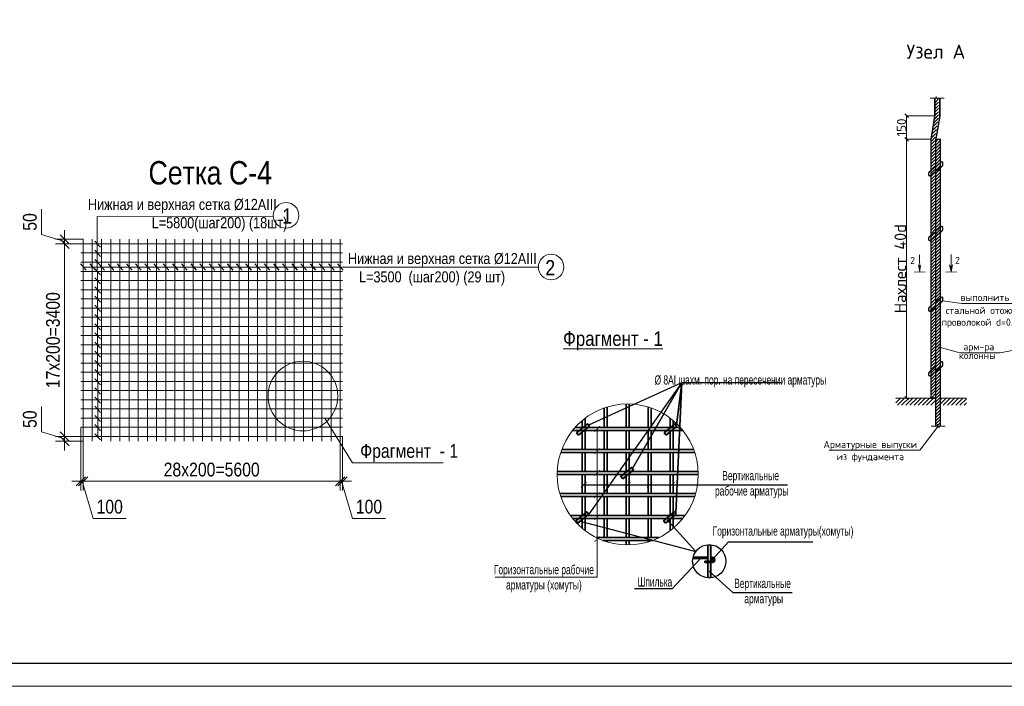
# Model space of a CAD drawing. Extents: x -764262 to 2885205, y 359641 to 616597.
# Tile 2 of 97: x 638344 to 659796, y 359641 to 374170. Entities that reach past the tile are written whole.
import ezdxf
from ezdxf.enums import TextEntityAlignment as Align

# ---------------------------------------------------------------- set-up
doc = ezdxf.new("R2010")
doc.units = 0
doc.header["$LTSCALE"] = 50
doc.header["$MEASUREMENT"] = 0
doc.linetypes.add('ШТРИХОВАЯX2', pattern=[38.1, 25.4, -12.7])
doc.layers.get('0').update_dxf_attribs({"linetype": 'CONTINUOUS', "lineweight": 15})
doc.layers.get('DEFPOINTS').update_dxf_attribs({"linetype": 'CONTINUOUS'})
doc.layers.add('2D - Общий_Ном._пера__24', color=7, linetype='CONTINUOUS', lineweight=18, true_color=0xd90005)
for name, color, linetype, lineweight in [('olcham', 7, 'CONTINUOUS', 9), ('Арматур', 7, 'CONTINUOUS', 60), ('размеры', 76, 'CONTINUOUS', 15)]:
    doc.layers.add(name, color=color, linetype=linetype, lineweight=lineweight)
doc.layers.add('ВЫНОСКА', color=221, linetype='CONTINUOUS')
doc.layers.add('Текст', color=3, linetype='CONTINUOUS')
doc.styles.add('250 1 100', font='isocpeur.ttf', dxfattribs={"height": 250})
doc.styles.add('250SHT ISOC', font='isocpeur.ttf', dxfattribs={"height": 250})
doc.styles.add('arial', font='ARIALN.TTF')
doc.styles.add('Isocpeur', font='isocpeur.ttf', dxfattribs={"height": 300})
doc.dimstyles.new('250 1 100', dxfattribs={"dimtxt": 250, "dimasz": 150, "dimexe": 1.25, "dimexo": 0.625, "dimgap": 15, "dimtad": 1, "dimtxsty": '250 1 100', "dimblk": 'OBLIQUE', "dimcen": 150, "dimclrd": 1, "dimclre": 1, "dimclrt": 5, "dimadec": 0, "dimazin": 0, "dimtfac": 1, "dimtmove": 0, "dimatfit": 3, "dimldrblk": 'OBLIQUE', "dimfxl": 1, "dimlwd": 0, "dimlwe": 0, "dimarcsym": 0})
doc.dimstyles.new('Xikmatillo', dxfattribs={"dimtxt": 300, "dimasz": 200, "dimexe": 200, "dimexo": 0, "dimgap": 100, "dimtad": 1, "dimdec": 0, "dimtxsty": 'arial', "dimblk": 'OBLIQUE', "dimcen": 0, "dimclrd": 7, "dimclre": 7, "dimclrt": 7, "dimadec": 0, "dimazin": 0, "dimtfac": 1, "dimtdec": 0, "dimtmove": 1, "dimatfit": 3, "dimldrblk": 'OBLIQUE', "dimfxl": 200, "dimlwd": 13, "dimlwe": 13, "dimarcsym": 0})

# ---------------------------------------------------------------- blocks, each defined once
blk = doc.blocks.new('_OBLIQUE')
at = {"color": 0, "linetype": 'ByBlock'}
blk.add_line((-0.5, -0.5), (0.5, 0.5), dxfattribs=at)
blk = doc.blocks.new('*D738')
at = {"color": 7, "lineweight": 13, "transparency": 16777216}
for p, q in [((638820, 369486), (638820, 370037)), ((639323, 369335), (638820, 369486)), ((639323, 369384), (639323, 369584)), ((639727, 369384), (639123, 369384)), ((639727, 369285), (639123, 369285)), ((639323, 369384), (639323, 369285)), ((639323, 369384), (639323, 369285)), ((639323, 369285), (639323, 369085))]:
    blk.add_line(p, q, dxfattribs=at)
at = {"layer": 'DEFPOINTS', "color": 0, "transparency": 16777216}
for p in [(639323, 369285), (639727, 369384), (639727, 369285)]:
    blk.add_point(p, dxfattribs=at)
at = {"color": 7, "lineweight": 13, "transparency": 16777216, "xscale": 200, "yscale": 200, "zscale": 200}
for p, rotation in [((639323, 369384), 270), ((639323, 369285), 90)]:
    blk.add_blockref('_OBLIQUE', p, dxfattribs=dict(at, rotation=rotation))
at = {"color": 7, "transparency": 16777216, "insert": (638566, 369762), "char_height": 300, "attachment_point": 5, "rotation": 90, "style": 'arial'}
blk.add_mtext('50', dxfattribs=at)
blk = doc.blocks.new('*D739')
at = {"color": 7, "lineweight": 13, "transparency": 16777216}
for p, q in [((639727, 369285), (639123, 369285)), ((639323, 369285), (639323, 365085)), ((639677, 365085), (639123, 365085))]:
    blk.add_line(p, q, dxfattribs=at)
at = {"layer": 'DEFPOINTS', "color": 0, "transparency": 16777216}
for p in [(639727, 369285), (639323, 365085), (639677, 365085)]:
    blk.add_point(p, dxfattribs=at)
at = {"color": 7, "lineweight": 13, "transparency": 16777216, "xscale": 200, "yscale": 200, "zscale": 200}
for p, rotation in [((639323, 369285), 90), ((639323, 365085), 270)]:
    blk.add_blockref('_OBLIQUE', p, dxfattribs=dict(at, rotation=rotation))
at = {"color": 7, "transparency": 16777216, "insert": (639070, 367185), "char_height": 300, "attachment_point": 5, "rotation": 90, "style": 'arial'}
blk.add_mtext('17х200=3400', dxfattribs=at)
blk = doc.blocks.new('*D740')
at = {"color": 7, "lineweight": 13, "transparency": 16777216}
for p, q in [((638820, 365186), (638820, 365737)), ((639323, 365035), (638820, 365186)), ((639323, 365085), (639323, 365285)), ((639677, 365085), (639123, 365085)), ((639727, 364984), (639123, 364984)), ((639323, 365085), (639323, 364984)), ((639323, 365085), (639323, 364984)), ((639323, 364984), (639323, 364784))]:
    blk.add_line(p, q, dxfattribs=at)
at = {"layer": 'DEFPOINTS', "color": 0, "transparency": 16777216}
for p in [(639323, 364984), (639677, 365085), (639727, 364984)]:
    blk.add_point(p, dxfattribs=at)
at = {"color": 7, "lineweight": 13, "transparency": 16777216, "xscale": 200, "yscale": 200, "zscale": 200}
for p, rotation in [((639323, 365085), 270), ((639323, 364984), 90)]:
    blk.add_blockref('_OBLIQUE', p, dxfattribs=dict(at, rotation=rotation))
at = {"color": 7, "transparency": 16777216, "insert": (638566, 365462), "char_height": 300, "attachment_point": 5, "rotation": 90, "style": 'arial'}
blk.add_mtext('50', dxfattribs=at)
blk = doc.blocks.new('*D741')
at = {"color": 7, "lineweight": 13, "transparency": 16777216}
for p, q in [((639677, 365285), (639677, 363910)), ((639727, 365285), (639727, 363910)), ((639677, 364110), (639477, 364110)), ((639677, 364110), (639727, 364110)), ((639677, 364110), (639727, 364110)), ((639702, 364110), (639945, 363300)), ((639727, 364110), (639927, 364110)), ((639945, 363300), (640664, 363300))]:
    blk.add_line(p, q, dxfattribs=at)
at = {"layer": 'DEFPOINTS', "color": 0, "transparency": 16777216}
for p in [(639677, 365285), (639727, 365285), (639727, 364110)]:
    blk.add_point(p, dxfattribs=at)
at = {"color": 7, "lineweight": 13, "transparency": 16777216, "xscale": 200, "yscale": 200, "zscale": 200}
blk.add_blockref('_OBLIQUE', (639677, 364110), dxfattribs=at)
at = {"color": 7, "lineweight": 13, "transparency": 16777216, "xscale": 200, "yscale": 200, "zscale": 200, "rotation": 180}
blk.add_blockref('_OBLIQUE', (639727, 364110), dxfattribs=at)
at = {"color": 7, "transparency": 16777216, "insert": (640305, 363554), "char_height": 300, "attachment_point": 5, "style": 'arial'}
blk.add_mtext('100', dxfattribs=at)
blk = doc.blocks.new('*D742')
at = {"color": 7, "lineweight": 13, "transparency": 16777216}
for p, q in [((639727, 365285), (639727, 363910)), ((645327, 365085), (645327, 363910)), ((639727, 364110), (645327, 364110))]:
    blk.add_line(p, q, dxfattribs=at)
at = {"layer": 'DEFPOINTS', "color": 0, "transparency": 16777216}
for p in [(639727, 365285), (645327, 365085), (645327, 364110)]:
    blk.add_point(p, dxfattribs=at)
at = {"color": 7, "lineweight": 13, "transparency": 16777216, "xscale": 200, "yscale": 200, "zscale": 200, "rotation": 180}
blk.add_blockref('_OBLIQUE', (639727, 364110), dxfattribs=at)
at = {"color": 7, "lineweight": 13, "transparency": 16777216, "xscale": 200, "yscale": 200, "zscale": 200}
blk.add_blockref('_OBLIQUE', (645327, 364110), dxfattribs=at)
at = {"color": 7, "transparency": 16777216, "insert": (642527, 364363), "char_height": 300, "attachment_point": 5, "style": 'arial'}
blk.add_mtext('28х200=5600', dxfattribs=at)
blk = doc.blocks.new('*D743')
at = {"color": 7, "lineweight": 13, "transparency": 16777216}
for p, q in [((645327, 365085), (645327, 363910)), ((645376, 365085), (645376, 363910)), ((645327, 364110), (645127, 364110)), ((645327, 364110), (645376, 364110)), ((645327, 364110), (645376, 364110)), ((645352, 364110), (645594, 363300)), ((645376, 364110), (645576, 364110)), ((645594, 363300), (646314, 363300))]:
    blk.add_line(p, q, dxfattribs=at)
at = {"layer": 'DEFPOINTS', "color": 0, "transparency": 16777216}
for p in [(645327, 365085), (645376, 365085), (645376, 364110)]:
    blk.add_point(p, dxfattribs=at)
at = {"color": 7, "lineweight": 13, "transparency": 16777216, "xscale": 200, "yscale": 200, "zscale": 200}
blk.add_blockref('_OBLIQUE', (645327, 364110), dxfattribs=at)
at = {"color": 7, "lineweight": 13, "transparency": 16777216, "xscale": 200, "yscale": 200, "zscale": 200, "rotation": 180}
blk.add_blockref('_OBLIQUE', (645376, 364110), dxfattribs=at)
at = {"color": 7, "transparency": 16777216, "insert": (645954, 363554), "char_height": 300, "attachment_point": 5, "style": 'arial'}
blk.add_mtext('100', dxfattribs=at)
blk = doc.blocks.new('*D556')
at = {"layer": 'DEFPOINTS', "color": 0, "lineweight": 40, "transparency": 16777216}
for p in [(1527255, -446200), (1528294, -446200), (1528294, -457200)]:
    blk.add_point(p, dxfattribs=at)
at = {"layer": 'olcham', "color": 124, "lineweight": 0, "transparency": 16777216}
for p, q in [((1528293, -446200), (1527254, -446200)), ((1527255, -457200), (1527255, -446200)), ((1528293, -457200), (1527254, -457200))]:
    blk.add_line(p, q, dxfattribs=at)
at = {"layer": 'olcham', "color": 124, "lineweight": 0, "transparency": 16777216, "xscale": 150, "yscale": 150, "zscale": 150}
for p, rotation in [((1527255, -446200), 90), ((1527255, -457200), 270)]:
    blk.add_blockref('_OBLIQUE', p, dxfattribs=dict(at, rotation=rotation))
at = {"layer": 'olcham', "color": 124, "lineweight": 13, "transparency": 16777216, "insert": (1526990, -451700), "char_height": 250, "attachment_point": 5, "rotation": 90, "style": '250 1 100'}
blk.add_mtext('{\\H2x;Нахлест 40d }', dxfattribs=at)
blk = doc.blocks.new('*D557')
at = {"layer": 'DEFPOINTS', "color": 0, "lineweight": 40, "transparency": 16777216}
for p in [(1527255, -445200), (1528454, -445200), (1528294, -446200)]:
    blk.add_point(p, dxfattribs=at)
at = {"layer": 'olcham', "color": 124, "lineweight": 0, "transparency": 16777216}
for p, q in [((1528453, -445200), (1527254, -445200)), ((1527255, -446200), (1527255, -445200)), ((1528293, -446200), (1527254, -446200))]:
    blk.add_line(p, q, dxfattribs=at)
at = {"layer": 'olcham', "color": 124, "lineweight": 0, "transparency": 16777216, "xscale": 150, "yscale": 150, "zscale": 150}
for p, rotation in [((1527255, -445200), 90), ((1527255, -446200), 270)]:
    blk.add_blockref('_OBLIQUE', p, dxfattribs=dict(at, rotation=rotation))
at = {"layer": 'olcham', "color": 124, "lineweight": 13, "transparency": 16777216, "insert": (1527040, -445700), "char_height": 250, "attachment_point": 5, "rotation": 90, "style": '250 1 100'}
blk.add_mtext('{\\H1.6x;150}', dxfattribs=at)
blk = doc.blocks.new('erf')
at = {"lineweight": 0, "ltscale": 1.5}
h = blk.add_hatch(dxfattribs=at)
h.set_pattern_fill('ANSI31', color=0, scale=30, angle=180, style=0)
h.set_pattern_definition([(225, (1514403.5, -632251.21), (67.35192, -67.35192), [])])
h.paths.add_polyline_path([(1528514.437, -444419.749), (1528514.437, -444494.749), (1528453.725, -444494.749), (1528453.725, -445239.905), (1528293.725, -446199.905), (1528293.725, -447783.334), (1528453.725, -447625.375), (1528453.725, -446239.905), (1528613.725, -445279.905), (1528613.725, -444494.749), (1528589.437, -444494.749), (1528589.437, -444569.749)])
h.paths.add_polyline_path([(1528293.725, -448005.988), (1528293.725, -450783.334), (1528453.725, -450625.375), (1528453.725, -447836.535)])
h.paths.add_polyline_path([(1528293.725, -447783.334), (1528293.725, -448005.988), (1528453.725, -447836.535), (1528453.725, -447625.375)])
h.paths.add_polyline_path([(1528293.725, -451005.988), (1528293.725, -453783.334), (1528453.725, -453625.375), (1528453.725, -450836.535)])
h.paths.add_polyline_path([(1528293.725, -450783.334), (1528293.725, -451005.988), (1528453.725, -450836.535), (1528453.725, -450625.375)])
h.paths.add_polyline_path([(1528293.725, -454005.988), (1528313.676, -457199.856), (1528473.676, -457199.856), (1528453.725, -453836.535)])
h.paths.add_polyline_path([(1528293.725, -453783.334), (1528293.725, -454005.988), (1528453.725, -453836.535), (1528453.725, -453625.375)])
h = blk.add_hatch(dxfattribs=at)
h.set_pattern_fill('ANSI31', color=0, scale=30, style=0)
h.set_pattern_definition([(45, (1532175.48, -416816.92), (-67.35192, 67.35192), [])])
h.paths.add_polyline_path([(1528693.725, -453401.318), (1528493.725, -453565.529), (1528493.725, -456107.776), (1528693.725, -455938.323)])
h.paths.add_polyline_path([(1528693.725, -455938.323), (1528493.725, -456107.776), (1528493.725, -456315.529), (1528693.725, -456151.318)])
h.paths.add_polyline_path([(1528693.725, -453188.323), (1528493.725, -453357.776), (1528493.725, -453565.529), (1528693.725, -453401.318)])
h.paths.add_polyline_path([(1528693.725, -450401.318), (1528493.725, -450565.529), (1528493.725, -453357.776), (1528693.725, -453188.323)])
h.paths.add_polyline_path([(1528693.725, -450188.323), (1528493.725, -450357.776), (1528493.725, -450565.529), (1528693.725, -450401.318)])
h.paths.add_polyline_path([(1528693.725, -447651.318), (1528493.725, -447815.529), (1528493.725, -450357.776), (1528693.725, -450188.323)])
h.paths.add_polyline_path([(1528693.725, -447438.323), (1528493.725, -447607.776), (1528493.725, -447815.529), (1528693.725, -447651.318)])
h.paths.add_polyline_path([(1528693.725, -446199.905), (1528493.725, -446199.905), (1528493.725, -447607.776), (1528693.725, -447438.323)])
h.paths.add_polyline_path([(1528633.014, -458387.062), (1528693.725, -458387.062), (1528693.725, -456151.318), (1528493.725, -456315.529), (1528493.725, -458387.062), (1528558.014, -458387.062), (1528558.014, -458312.062), (1528633.014, -458462.062)])
h = blk.add_hatch(color=0)
h.paths.add_polyline_path([(1527881.311, -451528.869), (1527819.2, -451838.197), (1527819.365, -451621.634)])
h.paths.add_polyline_path([(1527819.365, -451621.634), (1527819.2, -451838.197), (1527757.561, -451528.774)])
h = blk.add_hatch(color=0)
h.paths.add_polyline_path([(1529083.652, -451529.441), (1529145.527, -451838.816), (1529145.527, -451622.254)])
h.paths.add_polyline_path([(1529145.527, -451622.254), (1529145.527, -451838.816), (1529207.402, -451529.441)])
h = blk.add_hatch(dxfattribs=at)
h.set_pattern_fill('ANSI31', color=0, scale=30, style=0)
h.set_pattern_definition([(135, (1541881.48, -444762.37), (67.3519, 67.3519), [])])
h.paths.add_polyline_path([(1533063.328, -454308.445), (1533113.456, -454308.445, -0.370891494), (1533574.548, -453847.353), (1533574.548, -453797.225, -0.034130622), (1533649.548, -453797.225), (1533649.548, -453847.353, -0.370891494), (1534110.64, -454308.445), (1534160.768, -454308.445, -0.017060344), (1534162.048, -454345.945, -0.017060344), (1534160.768, -454383.445), (1534110.64, -454383.445, -0.370891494), (1533649.548, -454844.536), (1533649.548, -454894.665, -0.034130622), (1533574.548, -454894.665), (1533574.548, -454844.536, -0.370891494), (1533113.456, -454383.445), (1533063.328, -454383.445, -0.017060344), (1533062.048, -454345.945, -0.017060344)])
h = blk.add_hatch(dxfattribs=at)
h.set_pattern_fill('ANSI31', color=0, scale=30, angle=90, style=0)
h.set_pattern_definition([(45, (1541881.48, -444762.37), (67.3519, -67.3519), [])])
h.paths.add_polyline_path([(1534163.328, -454308.445), (1534213.456, -454308.445, -0.370891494), (1534674.548, -453847.353), (1534674.548, -453797.225, -0.034130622), (1534749.548, -453797.225), (1534749.548, -453847.353, -0.370891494), (1535210.64, -454308.445), (1535260.768, -454308.445, -0.017060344), (1535262.048, -454345.945, -0.017060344), (1535260.768, -454383.445), (1535210.64, -454383.445, -0.370891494), (1534749.548, -454844.536), (1534749.548, -454894.665, -0.034130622), (1534674.548, -454894.665), (1534674.548, -454844.536, -0.370891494), (1534213.456, -454383.445), (1534163.328, -454383.445, -0.017060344), (1534162.048, -454345.945, -0.017060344)])
at = {"ltscale": 1.5}
h = blk.add_hatch(dxfattribs=at)
h.set_pattern_fill('ANSI31', color=0, scale=1000, style=0)
h.set_pattern_definition([(45, (2305303.19, -375683.47), (-88.388348, 88.388348), [])])
h.paths.add_polyline_path([(1529793.725, -457199.905), (1528693.725, -457199.905), (1528693.725, -457239.905), (1528650.392, -457499.905), (1529793.725, -457499.905)])
h.paths.add_polyline_path([(1528493.725, -457199.905), (1526793.725, -457199.905), (1526793.725, -457499.905), (1528443.725, -457499.905)])
at = {"color": 0}
for points in [[(1528253.725, -444454.749), (1528514.437, -444454.749), (1528514.437, -444379.749), (1528589.437, -444529.749), (1528589.437, -444454.749), (1528853.725, -444454.749)], [(1527819.749, -451849.13), (1527810.299, -451106.69)], [(1529145.527, -451838.816), (1529145.527, -451096.316)], [(1527819.2, -451838.197), (1527757.561, -451528.774)], [(1529145.527, -451838.816), (1529083.652, -451529.441)], [(1529145.527, -451838.816), (1529207.402, -451529.441)], [(1528778.79, -453069.059), (1529595.364, -453174.227)], [(1532860.83, -453174.227), (1529595.364, -453174.227)], [(1528893.725, -458387.062), (1528633.014, -458387.062), (1528633.014, -458462.062), (1528558.014, -458312.062), (1528558.014, -458387.062), (1528293.725, -458387.062)], [(1528595.514, -458387.062), (1527812.376, -459417.816)], [(1527812.376, -459417.816), (1523961.3, -459417.816)]]:
    blk.add_lwpolyline(points, dxfattribs=at)
at = {"color": 0, "ltscale": 1.5, "const_width": 60}
for points in [[(1528453.725, -444454.749), (1528453.725, -445199.905), (1528293.725, -446199.905), (1528293.725, -457199.856), (1528493.628, -457199.856), (1528493.628, -446239.905), (1528667.954, -445239.905), (1528667.954, -444454.749)], [(1528293.725, -446199.905), (1528293.725, -457199.905), (1528493.725, -457199.905)], [(1528693.725, -458387.062), (1528693.725, -446199.905), (1528493.725, -446199.905), (1528493.725, -458387.062)]]:
    blk.add_lwpolyline(points, dxfattribs=at)
for points in [[(1528693.725, -447188.323), (1528733.374, -447157.834, -0.406548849), (1528790.683, -447187.011), (1528788.386, -447276.314, -0.224498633), (1528751.843, -447353.601), (1528276.605, -447743.797, -0.633321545), (1528194.877, -447705.153), (1528194.877, -447657.321, -0.220443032), (1528230.233, -447581.024), (1528293.725, -447527.229)], [(1528693.725, -449938.323), (1528733.374, -449907.834, -0.406548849), (1528790.683, -449937.011), (1528788.386, -450026.314, -0.224498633), (1528751.843, -450103.601), (1528276.605, -450493.797, -0.633321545), (1528194.877, -450455.153), (1528194.877, -450407.321, -0.220443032), (1528230.233, -450331.024), (1528293.725, -450277.229)], [(1528693.725, -452938.323), (1528733.374, -452907.834, -0.406548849), (1528790.683, -452937.011), (1528788.386, -453026.314, -0.224498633), (1528751.843, -453103.601), (1528276.605, -453493.797, -0.633321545), (1528194.877, -453455.153), (1528194.877, -453407.321, -0.220443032), (1528230.233, -453331.024), (1528293.725, -453277.229)], [(1528693.725, -455688.323), (1528733.374, -455657.834, -0.406548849), (1528790.683, -455687.011), (1528788.386, -455776.314, -0.224498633), (1528751.843, -455853.601), (1528276.605, -456243.797, -0.633321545), (1528194.877, -456205.153), (1528194.877, -456157.321, -0.220443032), (1528230.233, -456081.024), (1528293.725, -456027.229)]]:
    blk.add_lwpolyline(points, format="xyb", dxfattribs=at)
at = {"color": 0, "linetype": 'ШТРИХОВАЯX2', "ltscale": 150}
for points in [[(1528693.725, -447188.323), (1528293.725, -447527.229)], [(1528693.725, -449938.323), (1528293.725, -450277.229)], [(1528693.725, -452938.323), (1528293.725, -453277.229)], [(1528693.725, -455688.323), (1528293.725, -456027.229)]]:
    blk.add_lwpolyline(points, dxfattribs=at)
at = {"color": 0, "const_width": 30.938}
for points in [[(1528066.7, -451838.386), (1527571.7, -451838.007)], [(1528898.027, -451838.816), (1529393.027, -451838.816)]]:
    blk.add_lwpolyline(points, dxfattribs=at)
at = {"color": 0, "ltscale": 1.5}
for points in [[(1532860.83, -453174.227), (1534140.004, -453775.945)], [(1534115.097, -453174.466), (1534097.947, -453184.756)], [(1534163.328, -453432.243), (1534204.883, -453362.984), (1534097.947, -453184.756)], [(1534163.328, -453598.554), (1534201.56, -453534.835), (1534098.449, -453362.984), (1534151.666, -453274.289)], [(1534174.99, -453451.679), (1534228.207, -453362.984), (1534115.097, -453174.466)], [(1534174.99, -453617.991), (1534224.883, -453534.835), (1534121.773, -453362.984), (1534163.328, -453293.725)], [(1534163.328, -453254.852), (1534211.56, -453174.466)], [(1534174.99, -453274.289), (1534228.709, -453184.756)], [(1534211.56, -453174.466), (1534228.709, -453184.756)], [(1534140.004, -453775.945), (1534098.449, -453706.686), (1534151.666, -453617.991)], [(1534163.328, -453775.945), (1534204.883, -453706.686), (1534101.773, -453534.835), (1534151.666, -453451.679)], [(1534163.328, -453775.945), (1534121.773, -453706.686), (1534163.328, -453637.427)], [(1534228.207, -453706.686), (1534125.097, -453534.835), (1534163.328, -453471.116)], [(1534228.207, -453706.686), (1534174.652, -453795.945)], [(1533574.548, -453847.353), (1533574.548, -453797.225)], [(1533612.048, -453795.945), (1534712.048, -453795.945)], [(1533649.548, -453847.353), (1533649.548, -453797.225)], [(1534246.869, -453776.662), (1534246.439, -453775.945)], [(1534266.869, -453776.662), (1534266.439, -453775.945)], [(1534674.548, -453847.353), (1534674.548, -453797.225)], [(1534749.548, -453847.353), (1534749.548, -453797.225)], [(1531226.323, -455269.818), (1534726.417, -454598.481)], [(1533113.456, -454308.445), (1533063.328, -454308.445)], [(1533113.456, -454383.445), (1533063.328, -454383.445)], [(1534110.64, -454308.445), (1534160.768, -454308.445)], [(1534110.64, -454383.445), (1534160.768, -454383.445)], [(1534213.456, -454308.445), (1534163.328, -454308.445)], [(1534213.456, -454383.445), (1534163.328, -454383.445)], [(1528589.007, -455013.402), (1529522.89, -455269.818)], [(1533574.548, -454844.536), (1533574.548, -454894.665)], [(1533612.048, -454895.945), (1534712.048, -454895.945)], [(1533649.548, -454844.536), (1533649.548, -454894.665)], [(1534674.548, -454844.536), (1534674.548, -454894.665)], [(1534749.548, -454844.536), (1534749.548, -454894.665)], [(1528493.725, -457199.905), (1526793.725, -457199.905)], [(1529793.725, -457199.905), (1528693.725, -457199.905)]]:
    blk.add_lwpolyline(points, dxfattribs=at)
blk.add_lwpolyline([(1534186.652, -453775.945), (1534712.048, -453775.945, -1), (1534712.048, -454915.945), (1533612.048, -454915.945, -1), (1533612.048, -453775.945), (1534163.328, -453775.945)], format="xyb", dxfattribs=at)
at = {"color": 0, "linetype": 'Continuous'}
blk.add_lwpolyline([(1531226.323, -455269.818), (1529522.89, -455269.818)], dxfattribs=at)
at = {"color": 0, "ltscale": 1.5}
for centre in [(1533612.048, -454345.945), (1534712.048, -454345.945)]:
    blk.add_circle(centre, 550, dxfattribs=at)
for centre, start, end in [((1533612.048, -454345.945), 94.3012223, 175.6987777), ((1533612.048, -454345.945), 4.3012223, 85.6987777), ((1534712.048, -454345.945), 94.3012223, 175.6987777), ((1534712.048, -454345.945), 4.3012223, 85.6987777), ((1533612.048, -454345.945), 184.3012223, 265.6987777), ((1533612.048, -454345.945), 274.3012223, 355.6987777), ((1534712.048, -454345.945), 184.3012223, 265.6987777), ((1534712.048, -454345.945), 274.3012223, 355.6987777)]:
    blk.add_arc(centre, 500, start, end, dxfattribs=at)
at = {"color": 255, "lineweight": 9, "insert": (1527253.884, -442174.422), "char_height": 600, "attachment_point": 1, "style": '250SHT ISOC'}
blk.add_mtext_dynamic_manual_height_columns('{\\C256;Узел А}', width=2568.48782, gutter_width=1250, heights=[0], dxfattribs=at)
at = {"layer": 'Текст', "color": 0, "ltscale": 400, "style": 'Isocpeur'}
for s, rotation, p in [('2', 359.9556263, (1527512.681, -451498.914)), ('2', 0.0005838, (1529416.623, -451499.768)), ('арм-ра ', 359.9994162, (1530416.753, -455170.129)), ('колонны', 359.9994162, (1530264.785, -455535.556)), ('Арматурные выпуски', 359.9994162, (1525715.988, -459317.816)), ('из фундамента', 359.9994162, (1525713.943, -459836.633))]:
    blk.add_text(s, height=300, rotation=rotation, dxfattribs=at).set_placement(p, align=Align.CENTER)
for s, p in [('выполнить обвязку', (1529547.579, -453074.188)), ('стальной отожженной ', (1528917.345, -453624.182)), ('проволокой d=0.8-1.0мм.  ', (1528738.789, -454124.18))]:
    blk.add_text(s, height=300, rotation=359.9994162, dxfattribs=at).set_placement(p)
at = {"layer": 'olcham', "color": 124, "lineweight": 13}
for base, p1, p2, text, override, picture, middle in [((1527254.799, -445199.905), (1528293.725, -446199.905), (1528453.725, -445199.905), '{\\H1.6x;150}', {"dimclrd": 124, "dimclre": 124, "dimclrt": 124, "dimtmove": 1}, '*D557', (1527039.799, -445699.905)), ((1527254.799, -446199.905), (1528293.725, -457199.905), (1528293.725, -446199.905), '{\\H2x;Нахлест 40d }', {"dimclrd": 124, "dimclre": 124, "dimclrt": 124}, '*D556', (1526989.799, -451699.905))]:
    dim = blk.add_linear_dim(base=base, p1=p1, p2=p2, angle=90, text=text, dimstyle='250 1 100', override=override, dxfattribs=at)
    dim.commit()
    dim.dimension.update_dxf_attribs({"geometry": picture, "text_midpoint": middle})

msp = doc.modelspace()

# ---------------------------------------------------------------- hatches: boundary and pattern name
at = {"layer": 'размеры', "ltscale": 40}
h = msp.add_hatch(color=0, dxfattribs=at)
h.dxf.hatch_style = 1
h.set_gradient(color1=(95, 127, 63), color2=(92, 123, 61), one_color=1, tint=0.36)
h.paths.add_polyline_path([(650522.084, 365114.145), (650756.078, 365311.843), (650712.963, 365362.873), (650478.969, 365165.175)])
h = msp.add_hatch(color=0, dxfattribs=at)
h.dxf.hatch_style = 1
h.set_gradient(color1=(95, 127, 63), color2=(92, 123, 61), one_color=1, tint=0.36)
h.paths.add_polyline_path([(652428.636, 365114.145), (652662.63, 365311.843), (652619.515, 365362.873), (652385.521, 365165.175)])
h = msp.add_hatch(color=0, dxfattribs=at)
h.dxf.hatch_style = 1
h.set_gradient(color1=(95, 127, 63), color2=(92, 123, 61), one_color=1, tint=0.36)
h.paths.add_polyline_path([(651483.537, 364163.408), (651717.532, 364361.107), (651674.417, 364412.137), (651440.423, 364214.438)])
h = msp.add_hatch(color=0, dxfattribs=at)
h.dxf.hatch_style = 1
h.set_gradient(color1=(95, 127, 63), color2=(92, 123, 61), one_color=1, tint=0.36)
h.paths.add_polyline_path([(650507.067, 363196.087), (650741.061, 363393.785), (650697.947, 363444.815), (650463.953, 363247.117)])
h = msp.add_hatch(color=0, dxfattribs=at)
h.dxf.hatch_style = 1
h.set_gradient(color1=(95, 127, 63), color2=(92, 123, 61), one_color=1, tint=0.36)
h.paths.add_polyline_path([(652413.619, 363196.087), (652647.613, 363393.785), (652604.499, 363444.815), (652370.505, 363247.117)])
h = msp.add_hatch(color=0, dxfattribs=at)
h.dxf.hatch_style = 1
h.set_gradient(color1=(51, 51, 51), color2=(43, 43, 43), one_color=1, tint=0.17)
h.paths.add_polyline_path([(653335.908, 362725.962), (653399.839, 362726.074), (653399.839, 362364.479), (653335.908, 362365.158)])
h = msp.add_hatch(color=0, dxfattribs=at)
h.dxf.hatch_style = 1
h.set_gradient(color1=(127, 63, 63), color2=(123, 61, 61), one_color=1, tint=0.36)
h.paths.add_polyline_path([(653017.465, 362454.662, 0.018063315), (653011.92, 362429.089), (653335.908, 362429.089), (653335.908, 362454.662)])
h.paths.add_polyline_path([(653431.843, 362454.662), (653399.839, 362454.662), (653399.839, 362429.089), (653431.843, 362429.089, -0.414213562), (653463.809, 362397.123, -0.414213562), (653431.843, 362365.158), (653273.884, 362365.158), (653273.884, 362339.585), (653431.843, 362339.585, 1)])
h = msp.add_hatch(color=0, dxfattribs=at)
h.dxf.hatch_style = 1
h.set_gradient(color1=(51, 51, 51), color2=(43, 43, 43), one_color=1, tint=0.17)
h.paths.add_polyline_path([(653335.908, 362339.585), (653399.839, 362339.697), (653399.839, 362002.884), (653335.908, 362002.884)])
h = msp.add_hatch(dxfattribs=at)
h.set_pattern_fill('ANSI31', color=0, scale=3.99573)
h.set_pattern_definition([(45, (182854.097, 1036379.734), (-8.97066885, 8.97066885), [])])
edge = h.paths.add_edge_path()
edge.add_arc((653431.843, 362397.123), 31.966, 0, 360)

# ---------------------------------------------------------------- linework, layer by layer
at = {"color": 0, "linetype": 'Continuous', "lineweight": 0}
for p, q in [((645376.355, 369285.408), (639677.085, 369285.408)), ((639726.715, 364984.463), (639726.715, 369384.463)), ((639926.715, 364984.463), (639926.715, 369384.463)), ((640126.715, 364984.463), (640126.715, 369384.463)), ((640326.715, 364984.463), (640326.715, 369384.463)), ((640526.715, 364984.463), (640526.715, 369384.463)), ((640726.715, 364984.463), (640726.715, 369384.463)), ((640926.715, 364984.463), (640926.715, 369384.463)), ((641126.715, 364984.463), (641126.715, 369384.463)), ((641326.715, 364984.463), (641326.715, 369384.463)), ((641526.715, 364984.463), (641526.715, 369384.463)), ((641726.715, 364984.463), (641726.715, 369384.463)), ((641926.715, 364984.463), (641926.715, 369384.463)), ((642126.715, 364984.463), (642126.715, 369384.463)), ((642326.715, 364984.463), (642326.715, 369384.463)), ((642526.715, 364984.463), (642526.715, 369384.463)), ((642726.715, 364984.463), (642726.715, 369384.463)), ((642926.715, 364984.463), (642926.715, 369384.463)), ((643126.715, 364984.463), (643126.715, 369384.463)), ((643326.715, 364984.463), (643326.715, 369384.463)), ((643526.715, 364984.463), (643526.715, 369384.463)), ((643726.715, 364984.463), (643726.715, 369384.463)), ((643926.715, 364984.463), (643926.715, 369384.463)), ((644126.715, 364984.463), (644126.715, 369384.463)), ((644326.715, 364984.463), (644326.715, 369384.463)), ((644526.715, 364984.463), (644526.715, 369384.463)), ((644726.715, 364984.463), (644726.715, 369384.463)), ((644926.715, 364984.463), (644926.715, 369384.463)), ((645126.715, 364984.463), (645126.715, 369384.463)), ((645326.715, 364984.463), (645326.715, 369384.463)), ((645376.355, 369085.408), (639677.085, 369085.408)), ((645376.355, 368885.408), (639677.085, 368885.408)), ((645376.355, 368685.408), (639677.085, 368685.408)), ((645376.355, 368485.408), (639677.085, 368485.408)), ((645376.355, 368285.408), (639677.085, 368285.408)), ((645376.355, 368085.408), (639677.085, 368085.408)), ((645376.355, 367885.408), (639677.085, 367885.408)), ((645376.355, 367685.408), (639677.085, 367685.408)), ((645376.355, 367485.408), (639677.085, 367485.408)), ((645376.355, 367285.408), (639677.085, 367285.408)), ((645376.355, 367085.408), (639677.085, 367085.408)), ((645376.355, 366885.408), (639677.085, 366885.408)), ((645376.355, 366685.408), (639677.085, 366685.408)), ((645376.355, 366485.408), (639677.085, 366485.408)), ((645376.355, 366285.408), (639677.085, 366285.408)), ((645376.355, 366085.408), (639677.085, 366085.408)), ((645376.355, 365885.408), (639677.085, 365885.408)), ((645376.355, 365685.408), (639677.085, 365685.408)), ((645376.355, 365485.408), (639677.085, 365485.408)), ((645376.355, 365285.408), (639677.085, 365285.408)), ((645376.355, 365085.408), (639677.085, 365085.408))]:
    msp.add_line(p, q, dxfattribs=at)
for p, q in [((650926.106, 365248.95), (650926.106, 362022.07)), ((650926.106, 362022.07), (648703.637, 362022.07))]:
    msp.add_line(p, q)
at = {"color": 0}
msp.add_lwpolyline([(680072.648, 359640.662), (620672.648, 359640.662), (620672.648, 389340.663), (680072.648, 389340.663)], close=True, dxfattribs=at)
at = {"color": 0, "lineweight": 30, "ltscale": 100}
msp.add_lwpolyline([(622672.648, 388840.662), (679185.508, 388840.662), (679185.508, 360140.662), (622672.648, 360140.662)], close=True, dxfattribs=at)
at = {"color": 0, "linetype": 'ByBlock', "const_width": 17.981}
for points in [[(650986.042, 365308.886), (650866.17, 365189.014)], [(650986.042, 364826.728), (650866.17, 364706.856)], [(650986.042, 364352.055), (650866.17, 364232.183)], [(650695.073, 364095.269), (650575.201, 363975.397)], [(651169.42, 364095.269), (651049.548, 363975.397)], [(651651.885, 364091.445), (651532.013, 363971.573)], [(652127.652, 364095.269), (652007.78, 363975.397)], [(652614.1, 364095.269), (652494.228, 363975.397)], [(650986.042, 363869.01), (650866.17, 363749.138)], [(650986.042, 363388.124), (650866.17, 363268.252)], [(650986.042, 362909.691), (650866.17, 362789.819)]]:
    msp.add_lwpolyline(points, dxfattribs=at)
at = {"color": 0, "ltscale": 50}
for centre in [(644147.922, 369905.054), (649922.449, 368779.03)]:
    msp.add_circle(centre, 278.4, dxfattribs=at)
at = {"layer": 'Арматур', "color": 0, "lineweight": 35, "ltscale": 40}
for p, q in [((653335.908, 362429.089), (653011.92, 362429.089)), ((653335.908, 362454.662), (653017.465, 362454.662)), ((653431.843, 362365.158), (653273.884, 362365.158)), ((653273.884, 362365.158), (653273.884, 362339.585)), ((653431.843, 362339.585), (653273.884, 362339.585)), ((653431.843, 362454.662), (653399.839, 362454.662)), ((653431.843, 362429.089), (653399.839, 362429.089))]:
    msp.add_line(p, q, dxfattribs=at)
for points in [[(651557.879, 365281.213), (651557.879, 365794.831)], [(651621.81, 365794.883), (651621.81, 365281.213)], [(651078.391, 365281.213), (651078.391, 365707.162)], [(651142.323, 365728.219), (651142.323, 365281.213)], [(652037.366, 365281.213), (652037.366, 365728.974)], [(652101.298, 365708.038), (652101.298, 365281.213)], [(650598.904, 365281.213), (650598.904, 365432.06)], [(650661.959, 365482.574), (650662.027, 365281.213)], [(652516.854, 365281.213), (652516.854, 365485.114)], [(652580.786, 365434.152), (652580.786, 365281.213)], [(652792.149, 365217.281), (650390.021, 365217.281)], [(650443.989, 365281.213), (652738.182, 365281.213)], [(650598.904, 364801.649), (650598.904, 365217.281)], [(650662.049, 365217.281), (650662.189, 364801.649)], [(651078.391, 364801.649), (651078.391, 365217.281)], [(651142.323, 365217.281), (651142.323, 364801.649)], [(651557.879, 364801.649), (651557.879, 365217.281)], [(651621.81, 365217.281), (651621.81, 364801.649)], [(652037.366, 364801.649), (652037.366, 365217.281)], [(652101.298, 365217.281), (652101.298, 364801.649)], [(652516.854, 364801.649), (652516.854, 365217.281)], [(652580.786, 365217.281), (652580.786, 364801.649)], [(653051.392, 364737.718), (650130.778, 364737.718)], [(650153.347, 364801.649), (653028.823, 364801.649)], [(650598.904, 364322.086), (650598.904, 364737.718)], [(650662.211, 364737.718), (650662.352, 364322.086)], [(651078.391, 364322.086), (651078.391, 364737.718)], [(651142.323, 364737.718), (651142.323, 364322.086)], [(651557.879, 364322.086), (651557.879, 364737.718)], [(651621.81, 364737.718), (651621.81, 364322.086)], [(652037.366, 364322.086), (652037.366, 364737.718)], [(652101.298, 364737.718), (652101.298, 364322.086)], [(652516.854, 364322.086), (652516.854, 364737.718)], [(652580.786, 364737.718), (652580.786, 364322.086)], [(653128.121, 364258.155), (650054.05, 364258.155)], [(650055.38, 364322.086), (653126.79, 364322.086)], [(650598.904, 363842.523), (650598.904, 364258.155)], [(650662.374, 364258.155), (650662.515, 363842.523)], [(651078.391, 363842.523), (651078.391, 364258.155)], [(651142.323, 364258.155), (651142.323, 363842.523)], [(651557.879, 363842.523), (651557.879, 364258.155)], [(651621.81, 364258.155), (651621.81, 363842.523)], [(652037.366, 363842.523), (652037.366, 364258.155)], [(652101.298, 364258.155), (652101.298, 363842.523)], [(652516.854, 363842.523), (652516.854, 364258.155)], [(652580.786, 364258.155), (652580.786, 363842.523)], [(650111.312, 363842.523), (653070.858, 363842.523)], [(653051.392, 363778.591), (650130.778, 363778.591)], [(650598.904, 363362.96), (650598.904, 363778.591)], [(650662.536, 363778.591), (650662.677, 363362.96)], [(651078.391, 363362.96), (651078.391, 363778.591)], [(651142.323, 363778.591), (651142.323, 363362.96)], [(651557.879, 363362.96), (651557.879, 363778.591)], [(651621.81, 363778.591), (651621.81, 363362.96)], [(652037.366, 363362.96), (652037.366, 363778.591)], [(652101.298, 363778.591), (652101.298, 363362.96)], [(652516.854, 363362.96), (652516.854, 363778.591)], [(652580.786, 363778.591), (652580.786, 363362.96)], [(650341.644, 363362.96), (652840.527, 363362.96)], [(652792.149, 363299.028), (650390.021, 363299.028)], [(650598.904, 363084.249), (650598.904, 363299.028)], [(650662.699, 363299.028), (650662.789, 363033.106)], [(651078.391, 362883.397), (651078.391, 363299.028)], [(651142.323, 363299.028), (651142.323, 362883.397)], [(651557.879, 362883.397), (651557.879, 363299.028)], [(651621.81, 363299.028), (651621.81, 362883.397)], [(652037.366, 362883.397), (652037.366, 363299.028)], [(652101.298, 363299.028), (652101.298, 362883.397)], [(652516.854, 363031.195), (652516.854, 363299.028)], [(652580.786, 363299.028), (652580.786, 363082.157)], [(650903.534, 362883.472), (652278.636, 362883.472)], [(652132.258, 362819.541), (651049.913, 362819.541)], [(651078.391, 362809.147), (651078.391, 362819.541)], [(651142.323, 362819.541), (651142.323, 362788.09)], [(651557.879, 362721.478), (651557.879, 362819.541)], [(651621.81, 362819.541), (651621.81, 362721.426)], [(652037.366, 362787.335), (652037.366, 362819.541)], [(652101.298, 362819.541), (652101.298, 362808.271)], [(653335.908, 362365.158), (653335.908, 362725.962)], [(653399.839, 362726.074), (653399.839, 362365.158)], [(653335.908, 362002.884), (653335.908, 362339.585)], [(653399.839, 362339.585), (653399.839, 362002.884)]]:
    msp.add_lwpolyline(points, dxfattribs=at)
for points in [[(650522.084, 365114.145), (650756.078, 365311.843), (650712.963, 365362.873), (650478.969, 365165.175)], [(652428.636, 365114.145), (652662.63, 365311.843), (652619.515, 365362.873), (652385.521, 365165.175)], [(651483.537, 364163.408), (651717.532, 364361.107), (651674.417, 364412.137), (651440.423, 364214.438)], [(650507.067, 363196.087), (650741.061, 363393.785), (650697.947, 363444.815), (650463.953, 363247.117)], [(652413.619, 363196.087), (652647.613, 363393.785), (652604.499, 363444.815), (652370.505, 363247.117)]]:
    msp.add_lwpolyline(points, close=True, dxfattribs=at)
msp.add_circle((653431.843, 362397.123), 31.966, dxfattribs=at)
msp.add_arc((653431.843, 362397.123), 57.539, 270, 90, dxfattribs=at)
at = {"layer": 'ВЫНОСКА', "color": 0, "ltscale": 5}
for points in [[(650744.611, 365337.358), (652771.106, 366260.965), (652651.163, 365337.358), (652771.106, 366260.965), (652636.147, 363419.3), (652771.106, 366260.965), (651695.974, 364386.622), (652771.106, 366260.965), (652636.147, 363419.3), (652771.106, 366260.965), (650741.061, 363393.785)], [(652771.106, 366260.965), (654930.709, 366260.965)], [(650619.628, 364035.333), (655069.939, 364035.333)], [(650528.259, 363244.955), (653077.175, 362580.489), (652451.272, 363272.122), (653077.175, 362580.489)], [(653431.843, 362397.123), (653789.689, 362787.174), (655625.536, 362787.174)], [(653173.914, 362429.089), (652557.875, 361763.904), (651738.19, 361763.904)], [(653368.508, 362151.407), (653883.366, 361687.781), (655175.615, 361687.781)]]:
    msp.add_lwpolyline(points, dxfattribs=at)
msp.add_circle((653368.508, 362365.158), 362.274, dxfattribs=at)
at = {"layer": 'размеры', "color": 0}
msp.add_lwpolyline([(644994.84, 365485.408), (645593.993, 364510.967), (647572.401, 364510.967)], dxfattribs=at)
at = {"layer": 'размеры', "color": 0, "ltscale": 40}
for points in [[(650903.685, 362883.397), (652278.485, 362883.397)], [(652132.057, 362819.465), (651050.114, 362819.465)], [(653335.908, 362365.158), (653335.908, 362725.962), (653399.839, 362726.074), (653399.839, 362365.158)], [(653399.839, 362339.585), (653399.839, 362002.884), (653335.908, 362002.884), (653335.908, 362339.585)]]:
    msp.add_lwpolyline(points, dxfattribs=at)
at = {"layer": 'размеры', "color": 0}
msp.add_circle((644515.658, 365967.715), 759.813, dxfattribs=at)
at = {"layer": 'размеры', "color": 0, "ltscale": 40}
msp.add_circle((651591.085, 364258.155), 1537.035, dxfattribs=at)
at = {"layer": 'Текст', "color": 0, "lineweight": 20}
for p, q in [((640034.685, 369882.749), (640045.054, 365074.604)), ((643869.876, 369891.02), (640045.054, 369882.772)), ((639731.206, 368779.03), (645562.473, 368779.03))]:
    msp.add_line(p, q, dxfattribs=at)
at = {"layer": 'Текст', "color": 0, "lineweight": 30}
for p, q in [((639982.461, 369344.718), (640104.405, 369211.783)), ((639984.082, 369144.718), (640106.025, 369011.783)), ((639670.234, 368845.497), (639792.177, 368712.562)), ((639870.234, 368845.497), (639992.177, 368712.562)), ((639984.082, 368944.718), (640106.025, 368811.783)), ((640070.234, 368845.497), (640192.177, 368712.562)), ((640270.234, 368845.497), (640392.177, 368712.562)), ((640470.234, 368845.497), (640592.177, 368712.562)), ((640670.234, 368845.497), (640792.177, 368712.562)), ((640870.234, 368845.497), (640992.177, 368712.562)), ((641070.234, 368845.497), (641192.177, 368712.562)), ((641270.234, 368845.497), (641392.177, 368712.562)), ((641470.234, 368845.497), (641592.177, 368712.562)), ((641670.234, 368845.497), (641792.177, 368712.562)), ((641870.234, 368845.497), (641992.177, 368712.562)), ((642070.234, 368845.497), (642192.177, 368712.562)), ((642270.234, 368845.497), (642392.177, 368712.562)), ((642470.234, 368845.497), (642592.177, 368712.562)), ((642670.234, 368845.497), (642792.177, 368712.562)), ((642868.33, 368843.931), (642990.273, 368710.996)), ((642870.234, 368845.497), (642992.177, 368712.562)), ((643068.33, 368843.931), (643190.273, 368710.996)), ((643070.234, 368845.497), (643192.177, 368712.562)), ((643268.33, 368843.931), (643390.273, 368710.996)), ((643270.234, 368845.497), (643392.177, 368712.562)), ((643470.234, 368845.497), (643592.177, 368712.562)), ((643670.234, 368845.497), (643792.177, 368712.562)), ((643870.234, 368845.497), (643992.177, 368712.562)), ((644070.234, 368845.497), (644192.177, 368712.562)), ((644270.234, 368845.497), (644392.177, 368712.562)), ((644470.234, 368845.497), (644592.177, 368712.562)), ((644670.234, 368845.497), (644792.177, 368712.562)), ((644870.234, 368845.497), (644992.177, 368712.562)), ((645070.234, 368845.497), (645192.177, 368712.562)), ((645270.234, 368845.497), (645392.177, 368712.562)), ((639984.082, 368740.457), (640106.025, 368607.522)), ((639982.461, 368344.718), (640104.405, 368211.783)), ((639984.082, 368544.718), (640106.025, 368411.783)), ((639984.082, 368144.718), (640106.025, 368011.783)), ((639984.082, 367944.718), (640106.025, 367811.783)), ((639982.461, 367744.718), (640104.405, 367611.783)), ((639984.082, 367544.718), (640106.025, 367411.783)), ((639982.461, 367344.718), (640104.405, 367211.783)), ((639984.082, 367144.718), (640106.025, 367011.783)), ((639984.082, 366944.718), (640106.025, 366811.783)), ((639982.461, 366744.718), (640104.405, 366611.783)), ((639984.082, 366544.718), (640106.025, 366411.783)), ((639982.461, 366344.718), (640104.405, 366211.783)), ((639984.082, 366144.718), (640106.025, 366011.783)), ((639984.082, 365944.718), (640106.025, 365811.783)), ((639982.461, 365744.718), (640104.405, 365611.783)), ((639984.082, 365544.718), (640106.025, 365411.783)), ((639982.461, 365344.718), (640104.405, 365211.783)), ((639984.082, 365144.718), (640106.025, 365011.783))]:
    msp.add_line(p, q, dxfattribs=at)
at = {"layer": 'Текст', "color": 0, "lineweight": 20}
msp.add_lwpolyline([(645562.473, 368779.03), (645562.473, 368779.03), (649644.049, 368779.03)], dxfattribs=at)

# ---------------------------------------------------------------- block references
at = {"lineweight": 9, "xscale": 0.5129408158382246, "yscale": 0.5129408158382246, "zscale": 0.5129408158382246}
msp.add_blockref('erf', (-125724.512, 600438.196), dxfattribs=at)

# ---------------------------------------------------------------- texts
at = {"color": 0, "style": 'arial'}
msp.add_text('Сетка С-4', height=508.9496, dxfattribs=at).set_placement((641150.263, 370578.801))
at = {"color": 0, "lineweight": 9, "char_height": 240, "width": 5038.10829, "style": 'arial'}
for s, insert, attachment_point in [('\\pi244.4566;      Нижная и верхная сетка Ø12АIII  \\P\\pi1099.27243;L=1610 (шаг200) (2шт)', (626864.055, 373812.348), 1), ('      Нижная и верхная сетка Ø12АIII    L=5800(шаг200) (18шт)', (644174.108, 370264.004), 3), ('\\pi244.4566;      Нижная и верхная сетка Ø14АIII  \\P\\pi946.36656;L=3500  (шаг200) (23 шт)', (629596.439, 369085.098), 1), ('\\pi244.4566;      Нижная и верхная сетка Ø12АIII  \\P\\pi946.36656;L=3500  (шаг200) (29 шт)', (644792.376, 369085.098), 1)]:
    msp.add_mtext(s, dxfattribs=dict(at, insert=insert, attachment_point=attachment_point))
at = {"color": 0, "ltscale": 500, "char_height": 199.78648, "style": 'arial'}
for s, width, insert, attachment_point in [('\\pi4103.88652;{\\H1.6x;\\LФрагмент - 1 \\H1.5x; \\H0.41667x;\\W0.7;  }', 10299.07143, (646079.568, 367379.145), 1), ('{\\W0.8;Ø 8АI шахм. пор. на пересечении арматуры}', 3555.54577, (654047.038, 366288.046), 5), ('{\\W0.8;Вертикальные\\P рабочие арматуры}', 3555.54577, (654269.485, 364035.333), 5), ('{\\W0.8;Горизонтальные арматуры(хомуты) }', 3888.89451, (654975.91, 362994.19), 5), ('{\\W0.8;Горизонтальные рабочие арматуры (хомуты) }', 2228.9446, (649765.512, 361987.115), 5), ('{\\W0.8;Шпилька}', 3555.54577, (652183.312, 361914.267), 5), ('{\\W0.8;Вертикальные\\P арматуры}', 3555.54577, (654529.49, 361687.781), 5)]:
    msp.add_mtext_dynamic_manual_height_columns(s, width=width, gutter_width=3329.775, heights=[0], dxfattribs=dict(at, insert=insert, attachment_point=attachment_point))
at = {"layer": '2D - Общий_Ном._пера__24', "color": 0, "style": 'arial'}
for s, p in [('1', (644064.399, 369720.952)), ('2', (649796.487, 368594.927))]:
    msp.add_text(s, height=336, dxfattribs=at).set_placement(p)
at = {"layer": 'размеры', "color": 0, "style": 'arial'}
msp.add_text('Фрагмент  - 1', height=300, dxfattribs=at).set_placement((647897.832, 364620.903), align=Align.RIGHT)

# ---------------------------------------------------------------- dimensions: what is measured, and where the dimension line sits
at = {"color": 0}
for base, p1, p2, text, picture, middle in [((639322.835, 369285.408), (639726.715, 369384.463), (639726.715, 369285.408), '50', '*D738', (638566.491, 369585.888)), ((639322.835, 365085.408), (639726.715, 369285.408), (639677.085, 365085.408), '17х200=3400', '*D739', (639069.663, 367185.408)), ((639322.835, 364984.463), (639677.085, 365085.408), (639726.715, 364984.463), '50', '*D740', (638566.491, 365285.888))]:
    dim = msp.add_linear_dim(base=base, p1=p1, p2=p2, angle=90, text=text, dimstyle='Xikmatillo', dxfattribs=at)
    dim.commit()
    dim.dimension.update_dxf_attribs({"geometry": picture, "text_midpoint": middle})
for base, p1, p2, text, picture, middle in [((639726.715, 364109.867), (639677.085, 365285.408), (639726.715, 365285.408), '100', '*D741', (640044.755, 363553.524)), ((645326.715, 364109.867), (639726.715, 365285.408), (645326.715, 365085.408), '28х200=5600', '*D742', (642526.715, 364363.039)), ((645376.355, 364109.867), (645326.715, 365085.408), (645376.355, 365085.408), '100', '*D743', (645694.39, 363553.524))]:
    dim = msp.add_linear_dim(base=base, p1=p1, p2=p2, text=text, dimstyle='Xikmatillo', dxfattribs=at)
    dim.commit()
    dim.dimension.update_dxf_attribs({"geometry": picture, "text_midpoint": middle})

doc.saveas('drawing.dxf')
